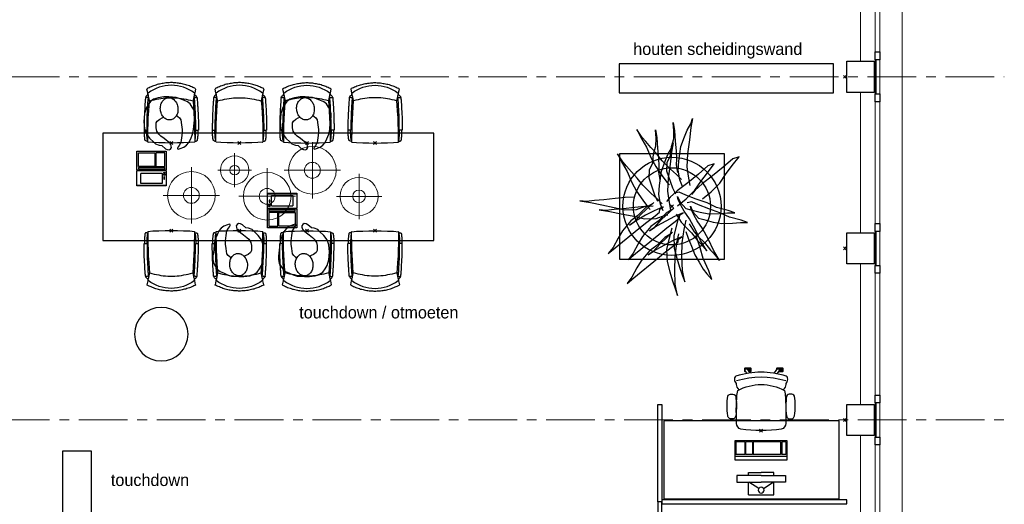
# Model space of a CAD drawing. Header units: millimetres. Extents: x -75976 to 232306, y 42824 to 140527.
# Tile 66 of 199: x 157928 to 168039, y 62155 to 67126. Entities that reach past the tile are written whole.
import ezdxf

# ---------------------------------------------------------------- set-up
doc = ezdxf.new("R2010")
doc.units = ezdxf.units.MM
doc.header["$LTSCALE"] = 400
doc.header["$PDMODE"] = 3
doc.header["$PDSIZE"] = 15
doc.linetypes.add('CENTER', pattern=[2, 1.25, -0.25, 0.25, -0.25])
for name, color, linetype in [('-gd', 2, 'Continuous'), ('co2-1-n-1-0-8_ip0', 7, 'Continuous'), ('inr', 4, 'Continuous'), ('plant', 114, 'Continuous'), ('plat', 5, 'Continuous'), ('sona-s008_ip0', 7, 'Continuous'), ('stramien', 1, 'CENTER'), ('symbol', 1, 'Continuous'), ('timmerwerk-gd', 2, 'Continuous'), ('timmerwerk-ge', 150, 'Continuous'), ('verlichting', 2, 'Continuous')]:
    doc.layers.add(name, color=color, linetype=linetype)
for name, color, linetype, lineweight in [('Buitenkozijnen', 140, 'Continuous', 15), ('mat-beton (ihwg)', 5, 'Continuous', 25), ('None', 7, 'Continuous', 9)]:
    doc.layers.add(name, color=color, linetype=linetype, lineweight=lineweight)
doc.styles.add('s100', font='stylu.ttf', dxfattribs={"height": 100})

# ---------------------------------------------------------------- blocks, each defined once
blk = doc.blocks.new('Kolom 280x320')
at = {"layer": 'mat-beton (ihwg)', "lineweight": 25}
blk.add_lwpolyline([(-300, 160), (-20, 160), (-20, -160), (-300, -160)], close=True, dxfattribs=at)
at = {"layer": 'None', "color": 92, "linetype": 'Continuous', "lineweight": 5}
blk.add_point((0, 0), dxfattribs=at)
blk = doc.blocks.new('Kolom O 550')
at = {"layer": 'mat-beton (ihwg)', "lineweight": 25}
blk.add_circle((0, 0), 275, dxfattribs=at)
blk = doc.blocks.new('Gevelpui best 1410 (2D)')
at = {"layer": 'Buitenkozijnen', "lineweight": 15}
for p, q in [((-260, 0), (-260, -1410)), ((-260, 0), (-210, 0)), ((-210, 0), (-210, -1410)), ((-260, -1410), (-210, -1410))]:
    blk.add_line(p, q, dxfattribs=at)
at = {"layer": 'Buitenkozijnen', "color": 92, "lineweight": 25}
for points in [[(-260, 0), (-210, 0), (-210, -80), (-260, -80)], [(-260, -1330), (-210, -1330), (-210, -1410), (-260, -1410)]]:
    blk.add_lwpolyline(points, close=True, dxfattribs=at)
at = {"layer": 'None', "color": 43, "linetype": 'Continuous', "lineweight": 9}
blk.add_line((-410, 15), (-410, -1425), dxfattribs=at)
blk = doc.blocks.new('co2-1-n-1-0-8_b2')
for p, q in [((-251, -20), (-256, -20)), ((252, -20), (256, -20)), ((-249, -132), (-279, -132)), ((-252, -132), (-252, -132)), ((252, -132), (252, -132)), ((-239, -493), (-237, -493)), ((-231, -469), (-234, -468)), ((-221, -431), (-221, -431)), ((221, -431), (221, -431)), ((234, -468), (231, -469)), ((237, -493), (239, -493)), ((-250, -554), (-241, -513)), ((241, -513), (250, -554))]:
    blk.add_line(p, q)
at = {"flags": 128}
for points in [[(-239, -10), (-190, -6), (-127, -3), (-63, -1), (0, 0)], [(0, 0), (63, -1), (127, -3), (190, -6), (239, -10)], [(-256, -20), (-257, -20), (-258, -21), (-260, -21), (-261, -22), (-262, -22), (-263, -23), (-264, -24), (-265, -25), (-267, -26), (-268, -28), (-268, -29), (-269, -30), (-270, -33), (-270, -35), (-270, -37), (-271, -39), (-271, -42), (-272, -44), (-272, -47), (-272, -50), (-273, -53), (-273, -56), (-273, -60), (-274, -64), (-274, -69), (-275, -75), (-275, -81), (-275, -89), (-276, -98), (-276, -106), (-276, -114), (-276, -122), (-276, -132)], [(-241, -95), (-241, -95), (-243, -95), (-245, -95), (-247, -95), (-249, -95), (-251, -95)], [(-224, -432), (-229, -370), (-233, -307), (-236, -244), (-239, -181), (-240, -118), (-241, -54), (-241, -12)], [(241, -12), (241, -73), (240, -135), (238, -198), (236, -261), (232, -325), (227, -388), (224, -432)], [(241, -95), (241, -95), (243, -95), (245, -95), (247, -95), (249, -95), (251, -95)], [(256, -20), (257, -20), (258, -21), (260, -21), (261, -22), (262, -22), (263, -23), (264, -24), (265, -25), (267, -26), (268, -28), (268, -29), (269, -30), (270, -33), (270, -35), (270, -37), (271, -39), (271, -42), (272, -44), (272, -47), (272, -50), (273, -53), (273, -56), (273, -60), (274, -64), (274, -69), (275, -75), (275, -81), (275, -89), (276, -98), (276, -106), (276, -114), (276, -122), (276, -132)], [(-250, -468), (-253, -468), (-256, -468), (-258, -468), (-260, -468), (-261, -468), (-263, -467), (-265, -467), (-266, -450), (-267, -436), (-268, -422), (-269, -410), (-270, -401), (-271, -393), (-271, -385), (-271, -378), (-272, -373), (-272, -368), (-273, -355), (-274, -340), (-274, -325), (-275, -310), (-276, -295), (-277, -275), (-277, -255), (-278, -235), (-278, -228), (-278, -222), (-278, -215), (-278, -209), (-279, -202), (-279, -195), (-279, -187), (-279, -178), (-279, -168), (-279, -157), (-279, -145), (-279, -132)], [(-250, -468), (-248, -468), (-246, -468), (-244, -467), (-242, -467), (-240, -466), (-238, -466), (-237, -465), (-235, -464), (-236, -449), (-237, -435), (-238, -423), (-239, -413), (-240, -403), (-240, -395), (-241, -389), (-241, -382), (-242, -376), (-242, -370), (-242, -363), (-243, -344), (-245, -324), (-245, -304), (-246, -285), (-247, -266), (-247, -248), (-248, -231), (-248, -226), (-248, -221), (-248, -214), (-248, -206), (-249, -198), (-249, -188), (-249, -176), (-249, -163), (-249, -148), (-249, -132)], [(249, -132), (249, -147), (249, -161), (249, -173), (249, -184), (249, -194), (249, -202), (248, -208), (248, -215), (248, -221), (248, -228), (248, -234), (247, -254), (247, -274), (246, -294), (245, -313), (244, -331), (243, -349), (242, -366), (242, -371), (242, -377), (241, -383), (241, -391), (240, -399), (239, -408), (239, -420), (238, -433), (236, -448), (235, -464), (237, -465), (238, -466), (240, -466), (242, -467), (244, -467), (246, -468), (248, -468), (250, -468)], [(250, -468), (253, -468), (256, -468), (258, -468), (260, -468), (261, -468), (263, -467), (264, -467), (265, -466), (266, -453), (267, -442), (268, -431), (269, -421), (269, -412), (270, -404), (270, -397), (271, -391), (271, -384), (272, -378), (272, -371), (272, -365), (273, -345), (274, -325), (275, -305), (276, -290), (277, -275), (277, -260), (278, -245), (278, -232), (278, -227), (278, -221), (278, -215), (278, -207), (279, -198), (279, -189), (279, -177), (279, -163), (279, -148), (279, -132), (249, -132)], [(-241, -513), (-239, -504), (-237, -495), (-235, -485), (-233, -475), (-231, -467), (-229, -459), (-228, -453), (-227, -447), (-226, -442), (-225, -438)], [(-225, -438), (-224, -436), (-224, -434), (-224, -433), (-224, -432)], [(-224, -433), (-224, -433), (-224, -432)], [(-224, -432), (-224, -432), (-224, -432)], [(0, -465), (-18, -465), (-36, -465), (-59, -463), (-82, -461), (-106, -458), (-129, -454), (-152, -450), (-175, -444), (-198, -438), (-221, -431)], [(221, -431), (198, -438), (175, -444), (152, -450), (129, -454), (106, -458), (83, -461), (60, -463), (36, -465), (18, -465), (0, -465)], [(224, -432), (224, -433), (224, -433)], [(224, -432), (224, -433), (224, -434), (224, -436), (225, -438)], [(224, -432), (224, -432), (224, -432)], [(225, -438), (226, -442), (227, -447), (228, -453), (229, -459), (231, -467), (233, -475), (235, -485), (237, -495), (239, -504), (241, -513)], [(-249, -557), (-242, -561), (-231, -566), (-221, -571), (-210, -576), (-198, -581), (-186, -585), (-173, -590), (-161, -594), (-149, -598), (-136, -601), (-123, -604), (-111, -607), (-98, -610), (-85, -612), (-73, -614), (-60, -615), (-47, -617), (-34, -618), (-23, -618), (-11, -619), (0, -619)], [(0, -619), (8, -619), (20, -618), (31, -618), (43, -617), (56, -616), (69, -614), (82, -612), (94, -610), (107, -608), (120, -605), (132, -602), (145, -599), (157, -595), (170, -591), (182, -587), (194, -582), (206, -577), (218, -572), (228, -567), (239, -562), (249, -557)]]:
    blk.add_lwpolyline(points, dxfattribs=at)
for centre, radius, start, end in [((-251, -33), 12.5, 31.8812, 90), ((-251, -33), 12.5, 293.1463, 327.6578), ((-238, -12), 2.5, 94.5665, 179.4807), ((238, -12), 2.5, 0.5193, 85.4335), ((252, -33), 12.5, 90, 148.1188), ((252, -33), 12.5, 212.3422, 246.8537), ((-234, -464), 28.8, 186.1005, 258.5426), ((-167, -477), 75, 191.7314, 197.3164), ((-234, -465), 3.77, 192.8865, 261.7566), ((-226, -432), 2.5, 341.6817, 5.2297), ((-226, -432), 2.5, 347.791, 5.2276), ((226, -432), 2.5, 174.778, 187.1445), ((226, -432), 2.5, 174.7724, 192.209), ((226, -432), 2.5, 187.1548, 198.3185), ((234, -465), 3.4, 276.6537, 346.9286), ((167, -477), 75, 342.6747, 348.4513), ((234, -465), 28.4, 280.3578, 354.0057), ((-248, -555), 2.5, 167.791, 242.1608), ((0, -201), 391, 232.6355, 269.9709), ((0, -201), 391, 270.0307, 307.3629), ((248, -555), 2.5, 297.8392, 12.209)]:
    blk.add_arc(centre, radius, start, end)
for points in [[(-243, -33), (-244, -33), (-244, -34), (-245, -36), (-246, -38), (-246, -43), (-247, -46), (-248, -54), (-248, -58), (-249, -67), (-250, -72), (-250, -83), (-251, -88), (-251, -100), (-251, -106), (-252, -119), (-252, -125), (-252, -132)], [(243, -33), (244, -33), (244, -34), (245, -36), (246, -38), (246, -43), (247, -46), (248, -54), (248, -58), (249, -67), (250, -72), (250, -83), (251, -88), (251, -100), (251, -106), (252, -119), (252, -125), (252, -132)]]:
    blk.add_open_spline(points, degree=3, knots=[0, 0, 0, 0, 0.125, 0.125, 0.25, 0.25, 0.375, 0.375, 0.5, 0.5, 0.625, 0.625, 0.75, 0.75, 0.875, 0.875, 0.9994014, 0.9994014, 0.9994014, 0.9994014])
at = {"layer": 'co2-1-n-1-0-8_ip0'}
blk.add_point((0, 0), dxfattribs=at)
blk = doc.blocks.new('symb-ps03_b2')
blk.add_lwpolyline([(82, -334), (93, -323), (110, -305), (120, -285), (121, -231), (122, -184), (116, -150), (104, -98), (91, -52), (69, -25), (58, -13), (50, -1), (49, 8), (59, 13), (76, 9), (115, -1), (145, -17), (172, -41), (196, -78), (221, -122), (236, -169), (250, -232), (266, -290), (270, -325), (267, -365), (252, -399), (235, -433), (213, -457), (181, -475), (141, -499), (103, -517), (27, -533), (-23, -539), (-83, -538), (-130, -528), (-165, -511), (-192, -479), (-218, -448), (-241, -394), (-258, -313), (-262, -242), (-251, -189), (-222, -138), (-185, -93), (-170, -72), (-134, -54), (-107, -46), (-75, -10), (-57, 2), (-38, 7), (-23, 1), (-12, -13), (-11, -28), (-13, -49), (-23, -61), (-75, -115), (-104, -145), (-121, -166), (-138, -200), (-142, -234), (-135, -284), (-123, -302), (-94, -319), (-69, -327), (-52, -333)])
blk.add_lwpolyline([(-75, -413, 0.078796), (-66, -458, 0.088041), (-46, -494, 0.105312), (-14, -518, 0.121926), (19, -526, 0.121926), (52, -517, 0.105312), (82, -490, 0.088041), (100, -454, 0.078796), (106, -408, 0.078796), (98, -363, 0.088041), (77, -328, 0.105312), (46, -303, 0.121926), (13, -296, 0.121926), (-21, -305, 0.105312), (-50, -331, 0.088041), (-69, -368, 0.078796)], format="xyb", close=True)
blk = doc.blocks.new('SYMB-BM09_B2')
at = {"linetype": 'Continuous'}
blk.add_point((0, 0), dxfattribs=at)
at = {"layer": 'plant'}
for points in [[(26.3, 109.6), (25.3, 133), (22.4, 161.7), (18.4, 194.5), (16.3, 220.7), (14.1, 243.4), (15.9, 263.1), (11.2, 232.6), (4.4, 200.2), (-2.8, 164.6), (-9.6, 134), (-9.3, 100.6), (0.4, 75.1), (1.2, 67.2)], [(26.3, 109.6), (25.3, 133), (22.4, 161.7), (18.4, 194.5), (16.3, 220.7), (14.1, 243.4), (15.9, 263.1), (11.2, 232.6), (4.4, 200.2), (-2.8, 164.6), (-9.6, 134), (-9.3, 100.6), (0.4, 75.1), (1.2, 67.2)], [(0.9, 53.8), (-0.2, 77.2), (-3.1, 106), (-7, 138.7), (-9.2, 164.9), (-11.4, 187.6), (-9.5, 207.3), (-14.2, 176.8), (-21.1, 144.4), (-28.3, 108.8), (-35.1, 78.3), (-34.7, 44.8), (-25, 19.3), (-24.3, 11.4)], [(0.9, 53.8), (-0.2, 77.2), (-3.1, 106), (-7, 138.7), (-9.2, 164.9), (-11.4, 187.6), (-9.5, 207.3), (-14.2, 176.8), (-21.1, 144.4), (-28.3, 108.8), (-35.1, 78.3), (-34.7, 44.8), (-25, 19.3), (-24.3, 11.4)], [(8, 54.6), (-3.5, 74), (-26.2, 97), (-41.3, 117.5), (-69.7, 141.2), (-90.5, 153.8), (-116.8, 167.5), (-134.7, 181.5), (-118.2, 161.7), (-63.5, 94.5), (-44.9, 71.8), (-26.5, 47.7), (-16.1, 35.5), (-8.2, 34.8), (-1.7, 25.1), (-12.5, 50.3), (-25.4, 75.1), (-39.1, 99.5), (-53.1, 121.1), (-43.8, 107.4), (-21.5, 86.9), (11.2, 51.7)], [(8, 54.6), (-3.5, 74), (-26.2, 97), (-41.3, 117.5), (-69.7, 141.2), (-90.5, 153.8), (-116.8, 167.5), (-134.7, 181.5), (-118.2, 161.7), (-63.5, 94.5), (-44.9, 71.8), (-26.5, 47.7), (-16.1, 35.5), (-8.2, 34.8), (-1.7, 25.1), (-12.5, 50.3), (-25.4, 75.1), (-39.1, 99.5), (-53.1, 121.1), (-43.8, 107.4), (-21.5, 86.9), (11.2, 51.7)], [(7.2, 27.5), (21.2, 42.3), (36.7, 59.5), (60.4, 83.3), (80.5, 99.5), (98.1, 115.6), (115, 129.7), (126.9, 139.7), (149.6, 155.6), (121.9, 140.8), (99.2, 127.9), (67.6, 114.2), (43.5, 100.9), (17.2, 83.3), (-0.8, 70), (-8.6, 62.1)], [(7.2, 27.5), (21.2, 42.3), (36.7, 59.5), (60.4, 83.3), (80.5, 99.5), (98.1, 115.6), (115, 129.7), (126.9, 139.7), (149.6, 155.6), (121.9, 140.8), (99.2, 127.9), (67.6, 114.2), (43.5, 100.9), (17.2, 83.3), (-0.8, 70), (-8.6, 62.1)], [(-77.1, 1.1), (-88.6, 20.5), (-111.3, 43.5), (-126.4, 64), (-154.8, 87.7), (-175.6, 100.3), (-201.9, 114), (-219.8, 128), (-203.3, 108.2), (-148.6, 41), (-130, 18.3), (-111.6, -5.8), (-101.2, -18), (-93.3, -18.7), (-86.8, -28.4), (-97.6, -3.2), (-110.5, 21.6), (-124.2, 46), (-138.2, 67.6), (-128.9, 53.9), (-106.6, 33.4), (-73.9, -1.8)], [(-77.1, 1.1), (-88.6, 20.5), (-111.3, 43.5), (-126.4, 64), (-154.8, 87.7), (-175.6, 100.3), (-201.9, 114), (-219.8, 128), (-203.3, 108.2), (-148.6, 41), (-130, 18.3), (-111.6, -5.8), (-101.2, -18), (-93.3, -18.7), (-86.8, -28.4), (-97.6, -3.2), (-110.5, 21.6), (-124.2, 46), (-138.2, 67.6), (-128.9, 53.9), (-106.6, 33.4), (-73.9, -1.8)], [(-8.3, -2.8), (-19.8, 16.6), (-42.5, 39.6), (-57.6, 60.1), (-86, 83.8), (-106.8, 96.4), (-133.1, 110.1), (-151, 124.1), (-134.5, 104.3), (-79.9, 37.1), (-61.2, 14.4), (-42.8, -9.7), (-32.4, -21.9), (-24.5, -22.6), (-18, -32.3), (-28.8, -7.1), (-41.7, 17.7), (-55.4, 42.1), (-69.4, 63.7), (-60.1, 50), (-37.8, 29.5), (-5.1, -5.7)], [(-8.3, -2.8), (-19.8, 16.6), (-42.5, 39.6), (-57.6, 60.1), (-86, 83.8), (-106.8, 96.4), (-133.1, 110.1), (-151, 124.1), (-134.5, 104.3), (-79.9, 37.1), (-61.2, 14.4), (-42.8, -9.7), (-32.4, -21.9), (-24.5, -22.6), (-18, -32.3), (-28.8, -7.1), (-41.7, 17.7), (-55.4, 42.1), (-69.4, 63.7), (-60.1, 50), (-37.8, 29.5), (-5.1, -5.7)], [(76.9, -27.6), (90.9, -12.9), (106.4, 4.4), (130.1, 28.1), (150.3, 44.3), (167.9, 60.5), (184.8, 74.5), (196.6, 84.6), (219.3, 100.4), (191.6, 85.6), (169, 72.7), (137.3, 59), (113.2, 45.7), (87, 28.1), (69, 14.8), (61.1, 6.9)], [(76.9, -27.6), (90.9, -12.9), (106.4, 4.4), (130.1, 28.1), (150.3, 44.3), (167.9, 60.5), (184.8, 74.5), (196.6, 84.6), (219.3, 100.4), (191.6, 85.6), (169, 72.7), (137.3, 59), (113.2, 45.7), (87, 28.1), (69, 14.8), (61.1, 6.9)], [(14.1, 39.8), (31.7, 48.4), (79.9, 65), (104.4, 63.9), (124.5, 54.5), (150, 52.4), (171.6, 45.5), (194.6, 45.2), (218.3, 47.3), (196.1, 43.4), (165.5, 41.6), (138.2, 38.7), (113.7, 37.3), (97.5, 38.7), (76.3, 34.7)], [(14.1, 39.8), (31.7, 48.4), (79.9, 65), (104.4, 63.9), (124.5, 54.5), (150, 52.4), (171.6, 45.5), (194.6, 45.2), (218.3, 47.3), (196.1, 43.4), (165.5, 41.6), (138.2, 38.7), (113.7, 37.3), (97.5, 38.7), (76.3, 34.7)], [(-12.9, 25), (6.2, 32.6), (33.9, 37.3), (59.1, 35.8), (100.4, 29.7), (128.5, 19.6), (147.9, 11.7), (165.5, 0.9), (180.6, -3.7), (154.7, 0.9), (120.2, 4.9), (79.9, 11), (43.2, 12.8), (16.6, 9.2), (-10.7, 3.8)], [(-12.9, 25), (6.2, 32.6), (33.9, 37.3), (59.1, 35.8), (100.4, 29.7), (128.5, 19.6), (147.9, 11.7), (165.5, 0.9), (180.6, -3.7), (154.7, 0.9), (120.2, 4.9), (79.9, 11), (43.2, 12.8), (16.6, 9.2), (-10.7, 3.8)], [(-61.9, -0.1), (-91, 7.5), (-122.7, 15.4), (-157.5, 13.6), (-186.7, 6.4), (-212.5, -1.5), (-237, -10.2), (-253.9, -16.3), (-221.6, -9.4), (-182, -8), (-142.4, -9.1), (-104.3, -14.1), (-78.4, -19.9)], [(-61.9, -0.1), (-91, 7.5), (-122.7, 15.4), (-157.5, 13.6), (-186.7, 6.4), (-212.5, -1.5), (-237, -10.2), (-253.9, -16.3), (-221.6, -9.4), (-182, -8), (-142.4, -9.1), (-104.3, -14.1), (-78.4, -19.9)], [(1.1, -16.1), (21.3, -41), (46.4, -65.4), (70.5, -82.3), (96, -101), (120.8, -120.8), (115.8, -102.8), (91.4, -75.5), (66.6, -45.3), (44.6, -15.4), (26.3, 5.1), (14.1, 15.1)], [(1.1, -16.1), (21.3, -41), (46.4, -65.4), (70.5, -82.3), (96, -101), (120.8, -120.8), (115.8, -102.8), (91.4, -75.5), (66.6, -45.3), (44.6, -15.4), (26.3, 5.1), (14.1, 15.1)], [(34.5, -10.9), (52.1, -2.3), (100.3, 14.3), (124.7, 13.2), (144.8, 3.8), (170.4, 1.7), (192, -5.1), (215, -5.5), (238.7, -3.4), (216.4, -7.3), (185.8, -9.1), (158.5, -12), (134.1, -13.4), (117.9, -12), (96.7, -15.9)], [(34.5, -10.9), (52.1, -2.3), (100.3, 14.3), (124.7, 13.2), (144.8, 3.8), (170.4, 1.7), (192, -5.1), (215, -5.5), (238.7, -3.4), (216.4, -7.3), (185.8, -9.1), (158.5, -12), (134.1, -13.4), (117.9, -12), (96.7, -15.9)], [(-23.1, -20.4), (-52.2, -12.9), (-83.8, -5), (-118.7, -6.8), (-147.8, -14), (-173.7, -21.9), (-198.2, -30.5), (-215.1, -36.6), (-182.7, -29.8), (-143.1, -28.4), (-103.6, -29.4), (-65.5, -34.5), (-39.6, -40.2)], [(-23.1, -20.4), (-52.2, -12.9), (-83.8, -5), (-118.7, -6.8), (-147.8, -14), (-173.7, -21.9), (-198.2, -30.5), (-215.1, -36.6), (-182.7, -29.8), (-143.1, -28.4), (-103.6, -29.4), (-65.5, -34.5), (-39.6, -40.2)], [(-22, -12.5), (-44.6, -26.5), (-59.4, -39.5), (-75.2, -56), (-96.8, -72.9), (-105.8, -81.9), (-126.6, -99.2), (-96.8, -81.9), (-67, -67.2), (-35.7, -50.3), (-13.7, -35.2), (1.7, -26.5), (18.6, -17.9), (28.3, -15.7), (11.8, -23.3), (-6.2, -39.5), (-9.8, -53.8), (-17, -80.5), (-20.9, -105.3), (-20.6, -135.8), (-18.1, -158.5), (-18.1, -179), (-11.9, -160.6), (-3.3, -127.2), (9.6, -100.2), (20.8, -68.9), (32.3, -39.5), (40.2, -20.4), (37.3, -6.7)], [(56.9, -30.1), (75.9, -22.6), (103.6, -17.9), (128.8, -19.3), (170.2, -25.5), (198.2, -35.5), (217.6, -43.4), (235.3, -54.2), (250.3, -58.9), (224.5, -54.2), (189.9, -50.3), (149.7, -44.2), (113, -42.4), (86.4, -46), (59.1, -51.4)], [(56.9, -30.1), (75.9, -22.6), (103.6, -17.9), (128.8, -19.3), (170.2, -25.5), (198.2, -35.5), (217.6, -43.4), (235.3, -54.2), (250.3, -58.9), (224.5, -54.2), (189.9, -50.3), (149.7, -44.2), (113, -42.4), (86.4, -46), (59.1, -51.4)], [(-71.3, -39.9), (-90.7, -46.4), (-113.7, -55.4), (-138.2, -65.1), (-159, -77.3), (-178.5, -89.5), (-192.5, -100), (-208.3, -113.6), (-183.8, -105.7), (-148.3, -89.5), (-117.7, -80.2), (-98.6, -74.1), (-83.2, -69.4)], [(-71.3, -39.9), (-90.7, -46.4), (-113.7, -55.4), (-138.2, -65.1), (-159, -77.3), (-178.5, -89.5), (-192.5, -100), (-208.3, -113.6), (-183.8, -105.7), (-148.3, -89.5), (-117.7, -80.2), (-98.6, -74.1), (-83.2, -69.4)], [(-49.7, -49.3), (-72.4, -63.3), (-87.1, -76.2), (-102.9, -92.8), (-124.5, -109.7), (-133.5, -118.6), (-154.4, -135.9), (-124.5, -118.6), (-94.7, -103.9), (-63.4, -87), (-41.5, -71.9), (-26, -63.3), (-9.1, -54.6), (0.6, -52.5), (-15.9, -60), (-33.9, -76.2), (-37.5, -90.6), (-44.7, -117.2), (-48.7, -142), (-48.3, -172.6), (-45.8, -195.2), (-45.8, -215.7), (-39.7, -197.4), (-31, -164), (-18.1, -137), (-7, -105.7), (4.6, -76.2), (12.5, -57.2), (9.6, -43.5)], [(-49.7, -49.3), (-72.4, -63.3), (-87.1, -76.2), (-102.9, -92.8), (-124.5, -109.7), (-133.5, -118.6), (-154.4, -135.9), (-124.5, -118.6), (-94.7, -103.9), (-63.4, -87), (-41.5, -71.9), (-26, -63.3), (-9.1, -54.6), (0.6, -52.5), (-15.9, -60), (-33.9, -76.2), (-37.5, -90.6), (-44.7, -117.2), (-48.7, -142), (-48.3, -172.6), (-45.8, -195.2), (-45.8, -215.7), (-39.7, -197.4), (-31, -164), (-18.1, -137), (-7, -105.7), (4.6, -76.2), (12.5, -57.2), (9.6, -43.5)], [(21.1, -87.1), (41.3, -111.9), (66.4, -136.3), (90.5, -153.2), (116.1, -171.9), (140.9, -191.7), (135.8, -173.8), (111.4, -146.4), (86.6, -116.2), (64.6, -86.4), (46.3, -65.9), (34.1, -55.8)], [(21.1, -87.1), (41.3, -111.9), (66.4, -136.3), (90.5, -153.2), (116.1, -171.9), (140.9, -191.7), (135.8, -173.8), (111.4, -146.4), (86.6, -116.2), (64.6, -86.4), (46.3, -65.9), (34.1, -55.8)]]:
    blk.add_lwpolyline(points, dxfattribs=at)
at = {"layer": 'timmerwerk-gd', "linetype": 'Continuous'}
for radius in [140, 110]:
    blk.add_circle((0, 0), radius, dxfattribs=at)
at = {"layer": 'timmerwerk-ge', "linetype": 'Continuous'}
blk.add_lwpolyline([(-150, -150), (150, -150), (150, 150), (-150, 150)], close=True, dxfattribs=at)
blk = doc.blocks.new('SONA-S008_B2')
at = {"layer": '-gd'}
blk.add_open_spline([(-253, -510), (-88, -560), (88, -560), (253, -510)], degree=3, dxfattribs=at)
for points in [[(-207, -16), (-79, 5), (80, 5), (207, -16)], [(-253, -272), (-257, -207), (-252, -139), (-253, -74)], [(-253, -74), (-253, -52), (-233, -20), (-207, -16)], [(207, -16), (233, -20), (253, -52), (253, -74)], [(253, -74), (252, -139), (257, -207), (253, -272)], [(-343, -154), (-353, -221), (-352, -288), (-343, -355)], [(-325, -126), (-337, -132), (-340, -141), (-343, -154)], [(-278, -126), (-288, -121), (-315, -121), (-325, -126)], [(-261, -154), (-263, -141), (-266, -132), (-278, -126)], [(-261, -355), (-252, -288), (-250, -221), (-261, -154)], [(261, -355), (252, -288), (250, -221), (261, -154)], [(261, -154), (263, -141), (266, -132), (278, -126)], [(278, -126), (288, -121), (315, -121), (325, -126)], [(325, -126), (337, -132), (340, -141), (343, -154)], [(343, -154), (353, -221), (352, -288), (343, -355)], [(-239, -412), (-253, -366), (-250, -319), (-253, -272)], [(253, -272), (250, -319), (253, -366), (239, -412)], [(252, -298), (253, -297), (254, -297), (255, -297)], [(-343, -355), (-341, -363), (-334, -370), (-326, -372)], [(-326, -372), (-310, -376), (-293, -376), (-277, -372)], [(-277, -372), (-270, -370), (-262, -363), (-261, -355)], [(-251, -332), (-253, -332), (-255, -331), (-258, -330)], [(-255, -304), (-254, -304), (-253, -305), (-252, -305)], [(257, -323), (255, -324), (253, -324), (251, -325)], [(277, -372), (270, -370), (262, -363), (261, -355)], [(326, -372), (310, -376), (293, -376), (277, -372)], [(343, -355), (341, -363), (334, -370), (326, -372)], [(-256, -474), (-255, -489), (-270, -500), (-272, -515)], [(-227, -418), (-247, -437), (-256, -455), (-256, -474)], [(239, -412), (95, -494), (-95, -494), (-239, -412)], [(256, -474), (256, -455), (247, -437), (227, -418)], [(272, -515), (270, -500), (255, -489), (256, -474)], [(-272, -515), (-274, -534), (-274, -556), (-259, -560)], [(-259, -560), (-77, -614), (79, -614), (259, -560)], [(-222, -607), (-222, -605), (-221, -603), (-219, -603)], [(-219, -603), (-219, -603), (-192, -603), (-177, -603)], [(-186, -615), (-186, -615), (-176, -603), (-163, -584)], [(-135, -589), (-152, -614), (-165, -630), (-165, -630)], [(106, -607), (106, -605), (108, -603), (110, -603)], [(106, -615), (106, -615), (106, -607), (106, -607)], [(110, -603), (110, -603), (116, -603), (123, -603)], [(143, -630), (143, -630), (132, -615), (115, -592)], [(144, -587), (156, -604), (164, -615), (164, -615)], [(155, -603), (159, -603), (162, -603), (162, -603)], [(162, -603), (164, -603), (166, -605), (166, -607)], [(166, -607), (166, -607), (166, -615), (166, -615)], [(259, -560), (274, -556), (274, -534), (272, -515)], [(-222, -615), (-222, -615), (-222, -607), (-222, -607)], [(-219, -615), (-219, -615), (-222, -615), (-222, -615)], [(-222, -630), (-222, -630), (-222, -618), (-222, -618)], [(-222, -618), (-222, -618), (-199, -618), (-199, -618)], [(-199, -630), (-199, -630), (-222, -630), (-222, -630)], [(-222, -641), (-222, -641), (-222, -633), (-222, -633)], [(-222, -633), (-222, -633), (-219, -633), (-219, -633)], [(-219, -645), (-221, -645), (-222, -643), (-222, -641)], [(-199, -615), (-199, -615), (-219, -615), (-219, -615)], [(-219, -633), (-219, -633), (-199, -633), (-199, -633)], [(-167, -645), (-167, -645), (-219, -645), (-219, -645)], [(-199, -618), (-199, -618), (-199, -615), (-199, -615)], [(-199, -615), (-199, -615), (-187, -615), (-187, -615)], [(-199, -618), (-199, -618), (-189, -618), (-187, -618)], [(-199, -633), (-199, -633), (-199, -630), (-199, -630)], [(-199, -630), (-199, -630), (-187, -630), (-187, -630)], [(-199, -633), (-199, -633), (-187, -633), (-187, -633)], [(-183, -633), (-188, -629), (-190, -621), (-186, -615)], [(-185, -615), (-186, -615), (-187, -615), (-187, -615)], [(-187, -615), (-187, -615), (-187, -616), (-187, -617)], [(-186, -630), (-186, -630), (-187, -630), (-187, -630)], [(-187, -630), (-187, -630), (-187, -633), (-187, -633)], [(-187, -633), (-187, -633), (-185, -633), (-183, -633)], [(-165, -630), (-169, -636), (-177, -638), (-183, -633)], [(-183, -633), (-183, -633), (-183, -633), (-183, -633)], [(-167, -633), (-167, -633), (-166, -633), (-166, -633)], [(-163, -641), (-163, -643), (-165, -645), (-167, -645)], [(-166, -633), (-166, -633), (-163, -633), (-163, -633)], [(-163, -630), (-163, -630), (-163, -630), (-164, -630)], [(-163, -628), (-163, -629), (-163, -630), (-163, -630)], [(-163, -633), (-163, -633), (-163, -641), (-163, -641)], [(110, -615), (110, -615), (106, -615), (106, -615)], [(106, -630), (106, -630), (106, -618), (106, -618)], [(106, -618), (106, -618), (130, -618), (130, -618)], [(130, -630), (130, -630), (106, -630), (106, -630)], [(106, -641), (106, -641), (106, -633), (106, -633)], [(106, -633), (106, -633), (110, -633), (110, -633)], [(110, -645), (108, -645), (106, -643), (106, -641)], [(130, -615), (130, -615), (110, -615), (110, -615)], [(110, -633), (110, -633), (130, -633), (130, -633)], [(162, -644), (162, -644), (110, -645), (110, -645)], [(130, -618), (130, -618), (130, -615), (130, -615)], [(130, -615), (130, -615), (131, -615), (132, -615)], [(130, -618), (130, -618), (132, -618), (134, -618)], [(130, -633), (130, -633), (130, -630), (130, -630)], [(130, -630), (130, -630), (142, -630), (142, -630)], [(130, -633), (130, -633), (142, -633), (142, -633)], [(143, -630), (142, -630), (142, -630), (142, -630)], [(142, -630), (142, -630), (142, -633), (142, -633)], [(142, -633), (142, -633), (143, -633), (145, -633)], [(161, -633), (155, -637), (147, -636), (143, -630)], [(164, -615), (168, -621), (167, -629), (161, -633)], [(161, -633), (161, -633), (161, -633), (161, -633)], [(162, -633), (162, -633), (162, -633), (162, -633)], [(162, -633), (162, -633), (166, -633), (166, -633)], [(166, -641), (166, -643), (164, -644), (162, -644)], [(166, -615), (166, -615), (165, -615), (164, -615)], [(166, -630), (166, -630), (165, -630), (164, -630)], [(165, -618), (166, -618), (166, -618), (166, -618)], [(166, -618), (166, -618), (166, -619), (166, -620)], [(166, -626), (166, -628), (166, -630), (166, -630)], [(166, -633), (166, -633), (166, -641), (166, -641)]]:
    blk.add_open_spline(points, degree=3)
at = {"layer": 'sona-s008_ip0'}
blk.add_point((0, 0), dxfattribs=at)
blk = doc.blocks.new('SYMB-CMP4_B2')
for p, q in [((-130, 558), (130, 558)), ((-130, 558), (-130, 428)), ((130, 558), (130, 428)), ((-250, 358), (-250, 428)), ((-250, 428), (0, 428)), ((-25, 492), (-125, 428)), ((250, 428), (0, 428)), ((25, 492), (125, 428)), ((250, 358), (250, 428)), ((0, 358), (-250, 358)), ((-130, 358), (-130, 328)), ((-130, 328), (0, 328)), ((0, 358), (250, 358)), ((130, 328), (0, 328)), ((130, 358), (130, 328)), ((265, 200), (-265, 200)), ((-265, 200), (-265, 0)), ((265, 163), (-265, 163)), ((-167, 142), (-260, 142)), ((-260, 13), (-260, 142)), ((-167, 13), (-167, 142)), ((-88, 142), (-159, 142)), ((-159, 13), (-159, 142)), ((-88, 13), (-88, 142)), ((200, 142), (-82, 142)), ((-82, 13), (-82, 142)), ((200, 13), (200, 142)), ((255, 142), (212, 142)), ((212, 13), (212, 142)), ((255, 13), (255, 142)), ((265, 0), (265, 200)), ((-265, 0), (265, 0)), ((-167, 13), (-260, 13)), ((-88, 13), (-159, 13)), ((200, 13), (-82, 13)), ((255, 13), (212, 13))]:
    blk.add_line(p, q)
blk.add_circle((0, 508), 30)
blk = doc.blocks.new('symb-LPTP_b2')
for p, q in [((150, 0), (-150, 0)), ((-150, 0), (-150, -155)), ((150, -155), (150, 0)), ((150, -5), (-150, -5)), ((-110, -25), (-110, -129)), ((110, -25), (-110, -25)), ((110, -129), (110, -25)), ((150, -155), (-150, -155)), ((150, -160), (-150, -160)), ((-150, -160), (-150, -355)), ((110, -129), (-110, -129)), ((150, -355), (150, -160)), ((-150, -355), (150, -355))]:
    blk.add_line(p, q)
for points in [[(126, -70), (134, -70), (134, -92), (126, -92)], [(128, -72), (132, -72), (132, -90), (128, -90)], [(-135, -175), (135, -175), (135, -189), (-135, -189)], [(32, -199), (-135, -199), (-135, -340), (32, -340)], [(42, -199), (135, -199), (135, -340), (42, -340)]]:
    blk.add_lwpolyline(points, close=True)
for points in [[(-130, -158, 10, 10, 0), (-111, -158, 10, 10, 0)], [(130, -158, 10, 10, 0), (111, -158, 10, 10, 0)]]:
    blk.add_lwpolyline(points, format="xyseb")
for radius in [12.6, 7.57]:
    blk.add_circle((130, -124), radius)
blk = doc.blocks.new('lamp02')
at = {"layer": 'verlichting', "lineweight": 0}
for q in [(0, 555.36), (555.36, 0), (0, -555.36), (-555.36, 0)]:
    blk.add_line((0, 0), q, dxfattribs=at)
for radius in [468, 156]:
    blk.add_circle((0, 0), radius, dxfattribs=at)

msp = doc.modelspace()

# ---------------------------------------------------------------- linework, layer by layer
at = {"linetype": 'Continuous', "lineweight": 0, "flags": 128}
msp.add_lwpolyline([(166421.85564, 79020.0182), (158956.85564, 79020.0182), (158956.85564, 78760.0182), (153411.815, 78760.0182), (153411.815, 43959.97757), (158831.85564, 43959.97757), (158831.85564, 49485.38852), (161291.85564, 49485.38852), (161291.85564, 51740.0182), (166711.89627, 51740.0182), (166711.89627, 79020.0182), (166421.85564, 79020.0182)], dxfattribs=at)
at = {"layer": 'Buitenkozijnen', "color": 43, "linetype": 'Continuous', "lineweight": 9, "flags": 128}
msp.add_lwpolyline([(166971.85564, 78685.0182), (166991.85564, 78685.0182), (166991.85564, 51370.0182), (166761.89627, 51370.0182)], dxfattribs=at)
at = {"layer": 'Buitenkozijnen', "lineweight": 15}
for points in [[(166721.85564, 66715.0182), (166761.89627, 66715.0182), (166761.89627, 66365.0182), (166721.85564, 66365.0182)], [(166721.85564, 64955.0182), (166761.89627, 64955.0182), (166761.89627, 64605.0182), (166721.85564, 64605.0182)], [(166721.85564, 63195.0182), (166761.89627, 63195.0182), (166761.89627, 62845.0182), (166721.85564, 62845.0182)]]:
    msp.add_lwpolyline(points, close=True, dxfattribs=at)
at = {"layer": 'inr'}
for points in [[(166284.4465, 66675.13319), (164084.4465, 66675.13319), (164084.4465, 66375.13319), (166284.4465, 66375.13319)], [(162181.82031, 65961.24281), (158781.82031, 65961.24281), (158781.82031, 64861.24281), (162181.82031, 64861.24281)], [(164521.85564, 63180.0182), (164521.85564, 62180.0182), (164481.85564, 62180.0182), (164481.85564, 63180.0182)], [(164541.85564, 62210.0182), (166341.85564, 62210.0182), (166341.85564, 63010.0182), (164541.85564, 63010.0182)], [(158666.95724, 60501.50385), (158666.95724, 62701.50385), (158366.95724, 62701.50385), (158366.95724, 60501.50385)], [(166421.85564, 62200.0182), (164521.85564, 62200.0182), (164521.85564, 62160.0182), (166421.85564, 62160.0182)], [(164521.85564, 61180.0182), (164521.85564, 62180.0182), (164481.85564, 62180.0182), (164481.85564, 61180.0182)]]:
    msp.add_lwpolyline(points, close=True, dxfattribs=at)
at = {"layer": 'plat', "lineweight": 0}
msp.add_circle((159381.85564, 63900.0182), 275, dxfattribs=at)
at = {"layer": 'stramien', "lineweight": 0}
for p, q in [((151435.67891, 66540.0182), (168039.31446, 66540.0182)), ((152935.67891, 63020.0182), (168039.31446, 63020.0182))]:
    msp.add_line(p, q, dxfattribs=at)

# ---------------------------------------------------------------- block references
at = {"layer": 'Buitenkozijnen', "color": 7}
for p in [(166971.85564, 68125.0182), (166971.85564, 66365.0182), (166971.85564, 64605.0182), (166971.85564, 62845.0182)]:
    msp.add_blockref('Gevelpui best 1410 (2D)', p, dxfattribs=at)
at = {"layer": 'inr', "rotation": 180}
for name, p in [('co2-1-n-1-0-8_b2', (159484.77958, 65861.24281)), ('co2-1-n-1-0-8_b2', (160184.77958, 65861.24281)), ('SONA-S008_B2', (165541.85564, 62910.0182))]:
    msp.add_blockref(name, p, dxfattribs=at)
at = {"layer": 'inr', "xscale": -1, "rotation": 180}
for name, p in [('co2-1-n-1-0-8_b2', (160877.59978, 65861.24281)), ('co2-1-n-1-0-8_b2', (161577.59978, 65861.24281)), ('symb-LPTP_b2', (159282.86794, 65421.10052))]:
    msp.add_blockref(name, p, dxfattribs=at)
at = {"layer": 'inr', "xscale": -1}
for name, p in [('symb-LPTP_b2', (160622.69667, 65346.49808)), ('co2-1-n-1-0-8_b2', (159484.77958, 64961.24281)), ('co2-1-n-1-0-8_b2', (160184.77958, 64961.24281))]:
    msp.add_blockref(name, p, dxfattribs=at)
at = {"layer": 'inr'}
for p in [(160877.59978, 64961.24281), (161577.59978, 64961.24281)]:
    msp.add_blockref('co2-1-n-1-0-8_b2', p, dxfattribs=at)
at = {"layer": 'mat-beton (ihwg)', "color": 7, "xscale": -1, "rotation": 270}
msp.add_blockref('Kolom O 550', (159381.85564, 63900.0182), dxfattribs=at)
at = {"layer": 'None', "color": 7, "rotation": 180}
for p in [(166401.85564, 66540.0182), (166401.85564, 64780.0182), (166401.85564, 63020.0182)]:
    msp.add_blockref('Kolom 280x320', p, dxfattribs=at)
at = {"layer": 'symbol', "linetype": 'Continuous', "lineweight": 0, "xscale": -1}
for p, rotation in [((159499.90937, 65802.46575), 187.3128742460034), ((160899.50471, 65802.46575), 187.3128742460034), ((160139.1438, 65022.65636), 7.312874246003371), ((160812.46246, 65022.65636), 7.312874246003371)]:
    msp.add_blockref('symb-ps03_b2', p, dxfattribs=dict(at, rotation=rotation))
at = {"layer": 'symbol', "lineweight": 0, "xscale": 3.6, "yscale": 3.6, "zscale": 3.6, "rotation": 90}
msp.add_blockref('SYMB-BM09_B2', (164626.11101, 65211.24281), dxfattribs=at)
at = {"layer": 'symbol', "xscale": -1, "rotation": 180}
msp.add_blockref('SYMB-CMP4_B2', (165541.85564, 62808.5295), dxfattribs=at)
at = {"layer": 'verlichting', "lineweight": 0, "rotation": 359.999810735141}
for p, xscale, yscale, zscale in [((160934.09324, 65581.51398), 0.5220072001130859, 0.5220071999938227, 0.5220072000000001), ((160135.68305, 65582.61521), 0.3132043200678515, 0.3132043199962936, 0.31320432), ((159691.38023, 65323.95985), 0.5220072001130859, 0.5220071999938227, 0.5220072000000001), ((160470.16237, 65314.36442), 0.5220072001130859, 0.5220071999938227, 0.5220072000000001), ((161413.47349, 65313.0322), 0.4176057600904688, 0.4176057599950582, 0.4176057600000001)]:
    msp.add_blockref('lamp02', p, dxfattribs=dict(at, xscale=xscale, yscale=yscale, zscale=zscale))

# ---------------------------------------------------------------- texts
at = {"layer": 'plat', "style": 's100'}
for s, height, p in [('houten scheidingswand', 124.2172799, (164228.72636, 66764.46973)), ('touchdown / otmoeten', 124.2172799, (160798.70893, 64061.62137)), ('touchdown', 124.21728, (158864.66925, 62342.58088))]:
    msp.add_text(s, height=height, dxfattribs=at).set_placement(p)

doc.saveas('drawing.dxf')
